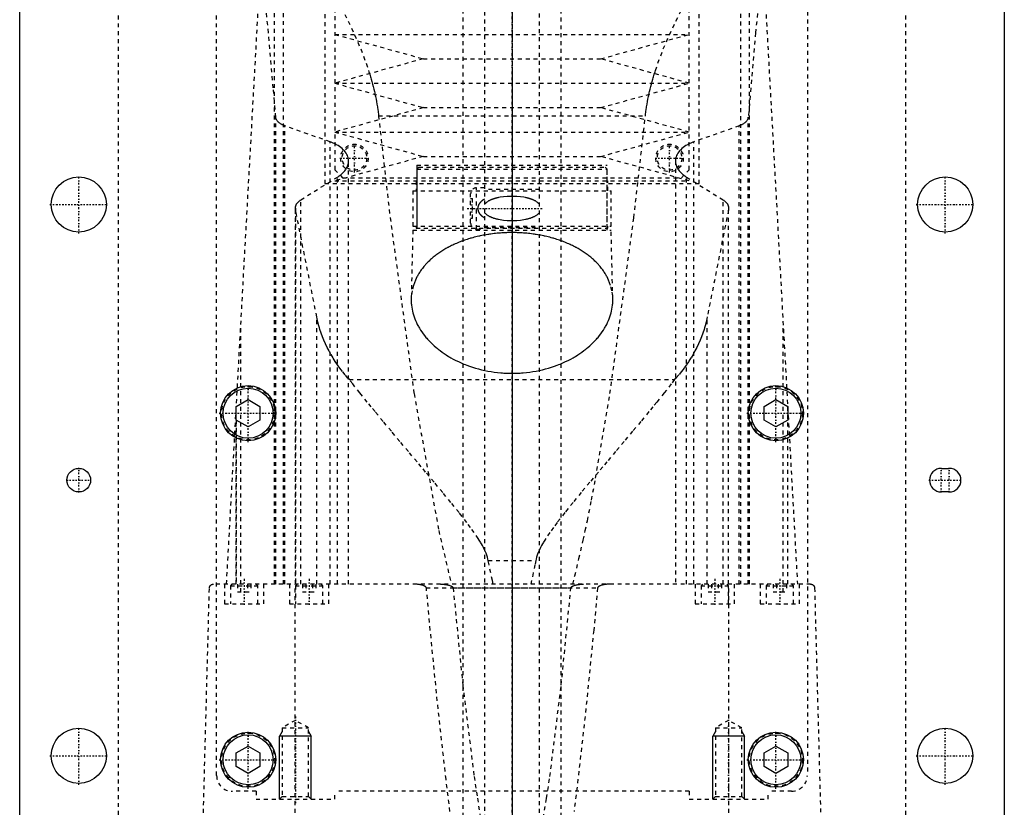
# Model space of a CAD drawing. Extents: x -125 to 125, y -136 to 719.
# Tile 5 of 12: x -125 to 125, y 60 to 260. Entities that reach past the tile are written whole.
import ezdxf

# ---------------------------------------------------------------- set-up
doc = ezdxf.new("R2010")
doc.units = 0
doc.linetypes.add('CENTER', pattern=[1.5, 0.45, -0.5, 0.05, -0.5])
doc.linetypes.add('DASHED', pattern=[2, 1, -1])
for name, color, linetype in [('AM_0', 7, 'CONTINUOUS'), ('AM_10', 7, 'CONTINUOUS'), ('AM_3', 7, 'DASHED'), ('AM_7', 7, 'CENTER')]:
    doc.layers.add(name, color=color, linetype=linetype)

msp = doc.modelspace()

# ---------------------------------------------------------------- linework, layer by layer
at = {"layer": 'AM_0', "color": 7, "linetype": 'CONTINUOUS'}
for p, q in [((-125, 53), (-125, 383)), ((125, 383), (125, 53)), ((-70, 161.73), (-67, 163.46)), ((-67, 163.46), (-64, 161.73)), ((64, 161.73), (67, 163.46)), ((67, 163.46), (70, 161.73)), ((-70, 158.27), (-70, 161.73)), ((-64, 161.73), (-64, 158.27)), ((64, 158.27), (64, 161.73)), ((70, 161.73), (70, 158.27)), ((-67, 156.54), (-70, 158.27)), ((-64, 158.27), (-67, 156.54)), ((67, 156.54), (64, 158.27)), ((70, 158.27), (67, 156.54)), ((109, 146), (111, 146)), ((111, 140), (109, 140)), ((-70, 73.73), (-67, 75.46)), ((-67, 75.46), (-64, 73.73)), ((64, 73.73), (67, 75.46)), ((67, 75.46), (70, 73.73)), ((-70, 70.27), (-70, 73.73)), ((-64, 73.73), (-64, 70.27)), ((64, 70.27), (64, 73.73)), ((70, 73.73), (70, 70.27)), ((-67, 68.54), (-70, 70.27)), ((-64, 70.27), (-67, 68.54)), ((67, 68.54), (64, 70.27)), ((70, 70.27), (67, 68.54))]:
    msp.add_line(p, q, dxfattribs=at)
for centre, radius in [((-110, 213), 7), ((110, 213), 7), ((-67, 160), 7), ((-67, 160), 6.35), ((67, 160), 7), ((67, 160), 6.35), ((-110, 143), 3), ((-110, 73), 7), ((110, 73), 7), ((-67, 72), 7), ((-67, 72), 6.35), ((67, 72), 7), ((67, 72), 6.35)]:
    msp.add_circle(centre, radius, dxfattribs=at)
for centre, start, end in [((109, 143), 90, 270), ((111, 143), 270, 90)]:
    msp.add_arc(centre, 3, start, end, dxfattribs=at)
at = {"layer": 'AM_10', "color": 7, "linetype": 'CONTINUOUS'}
for p, q in [((-58.32, 79.17), (-59, 78)), ((-51, 78), (-59, 78)), ((-59, 62), (-59, 78)), ((-51.68, 79.17), (-51, 78)), ((-51, 62), (-51, 78)), ((51.68, 79.17), (51, 78)), ((59, 78), (51, 78)), ((51, 62), (51, 78)), ((58.32, 79.17), (59, 78)), ((59, 62), (59, 78))]:
    msp.add_line(p, q, dxfattribs=at)
at = {"layer": 'AM_3', "color": 6, "linetype": 'DASHED'}
for p, q in [((-7, 680), (-7, -97.5)), ((7, -97.5), (7, 680)), ((-12.5, 664.5), (-12.5, -56.5)), ((12.5, -56.5), (12.5, 664.5)), ((-75, 68), (-75, 380)), ((75, 380), (75, 68)), ((-100, 363), (-100, 48)), ((100, 48), (100, 363)), ((-58, 116.6), (-58, 315.44)), ((58, 315.44), (58, 116.6)), ((-60.27, 116.6), (-60.27, 312.71)), ((60.27, 116.6), (60.27, 312.71)), ((-47.5, 311.3), (-47.5, 218.3)), ((47.5, 218.3), (47.5, 311.3)), ((-45, 308.8), (-45, 221.8)), ((45, 221.8), (45, 307.8)), ((-72.48, 116.6), (-61.98, 307.16)), ((61.98, 307.16), (72.48, 116.6)), ((-45, 256.2), (-22.5, 250)), ((-45, 256.2), (45, 256.2)), ((22.5, 250), (45, 256.2)), ((-22.5, 250), (-45, 243.8)), ((-22.5, 250), (22.5, 250)), ((45, 243.8), (22.5, 250)), ((-45, 243.8), (-22.5, 237.6)), ((-45, 243.8), (45, 243.8)), ((22.5, 237.6), (45, 243.8)), ((-22.5, 237.6), (-45, 231.4)), ((-22.5, 237.6), (22.5, 237.6)), ((45, 231.4), (22.5, 237.6)), ((-60, 116.6), (-60, 235.17)), ((-33.89, 235.56), (33.89, 235.56)), ((60, 116.6), (60, 235.17)), ((-57.68, 116.6), (-57.68, 232.98)), ((-46.13, 228.89), (-57.68, 232.98)), ((57.68, 232.98), (46.13, 228.89)), ((57.68, 116.6), (57.68, 232.98)), ((-45, 231.4), (-22.5, 225.2)), ((-45, 231.4), (45, 231.4)), ((22.5, 225.2), (45, 231.4)), ((-46.13, 116.6), (-46.13, 228.89)), ((46.13, 116.6), (46.13, 228.89)), ((-22.5, 225.2), (-45, 219)), ((-22.5, 225.2), (22.5, 225.2)), ((45, 219), (22.5, 225.2)), ((-41.5, 116.6), (-41.5, 224.06)), ((-24.18, 223), (-24.18, 207)), ((-24.18, 223), (24.17, 223)), ((-23.68, 222.5), (-24.18, 222)), ((-23.68, 222.5), (23.67, 222.5)), ((24.17, 222), (23.67, 222.5)), ((24.17, 207), (24.17, 223)), ((41.5, 224.06), (41.5, 116.6)), ((-45, 221.8), (-43, 219.8)), ((-24.18, 222), (-24.18, 206.5)), ((-24.18, 222), (24.17, 222)), ((24.17, 206.5), (24.17, 222)), ((43, 219.8), (45, 221.8)), ((-53.59, 214.2), (-44.32, 219.97)), ((-47.5, 218.3), (47.5, 218.3)), ((-45, 219), (45, 219)), ((-44.32, 116.6), (-44.32, 219.97)), ((-43, 219.8), (43, 219.8)), ((-24.35, 219), (-24.35, 216.5)), ((24.35, 216.5), (24.35, 219)), ((44.32, 116.6), (44.32, 219.97)), ((44.32, 219.97), (53.59, 214.2)), ((-25.15, 216.5), (-25.15, 207.5)), ((-25.15, 216.5), (25.15, 216.5)), ((-10.5, 212.9), (-10.5, 215.75)), ((-7, 217.25), (-9, 217.25)), ((-9, 206.75), (-9, 217.25)), ((7, 216.8), (-7, 216.8)), ((25.15, 207.5), (25.15, 216.5)), ((-53.59, 116.6), (-53.59, 214.2)), ((-10.5, 214.5), (-10, 214.5)), ((-10.5, 212.9), (-10, 212.9)), ((-10, 209.5), (-10, 214.5)), ((53.59, 116.6), (53.59, 214.2)), ((-55, 212.05), (-55, 116.6)), ((-54.96, 116.6), (-54.96, 211.64)), ((-49.57, 184.45), (-54.96, 211.64)), ((-10.5, 208.25), (-10.5, 211.1)), ((-10.5, 211.1), (-10, 211.1)), ((54.96, 211.64), (49.57, 184.45)), ((54.96, 116.6), (54.96, 211.64)), ((55, 116.6), (55, 212.05)), ((-25.15, 207.5), (25.15, 207.5)), ((-24.35, 207.5), (-24.35, 207)), ((-10.5, 209.5), (-10, 209.5)), ((24.35, 207), (24.35, 207.5)), ((-25.18, 206.5), (-25.59, 189.04)), ((-25.18, 206.5), (25.17, 206.5)), ((-24.35, 207), (24.35, 207)), ((-9, 206.75), (-7, 206.75)), ((-7, 207.2), (7, 207.2)), ((25.59, 189.04), (25.17, 206.5)), ((-49.57, 116.6), (-49.57, 184.45)), ((49.57, 116.6), (49.57, 184.45)), ((-68.87, 114.6), (-68.87, 182.23)), ((68.87, 114.6), (68.87, 182.23)), ((-41.3, 168.52), (41.3, 168.52)), ((-70, 116.6), (-70, 161.75)), ((-70, 116.6), (-70, 161.71)), ((70, 116.6), (70, 161.75)), ((70, 116.6), (70, 161.71)), ((-70, 158.27), (-70, 116.6)), ((70, 116.6), (70, 158.27)), ((-6.05, 122.62), (6.05, 122.62)), ((-79, 34.5), (-76.83, 115.63)), ((75.83, 116.6), (-75.83, 116.6)), ((-73, 116.6), (-73, 111.6)), ((-71.1, 116.6), (-71.5, 116.2)), ((-71.5, 116.2), (-71.5, 111.6)), ((-71.5, 116.2), (-64.5, 116.2)), ((-69.73, 116.6), (-69.73, 114.6)), ((-67.13, 116.6), (-67.13, 114.6)), ((-66.27, 116.6), (-66.27, 114.6)), ((-64.5, 116.2), (-64.9, 116.6)), ((-64.5, 111.6), (-64.5, 116.2)), ((-63, 111.6), (-63, 116.6)), ((-56.5, 116.6), (-56.5, 111.6)), ((-55.06, 34.5), (-55.06, 116.6)), ((-54.6, 116.6), (-55, 116.2)), ((-55, 116.2), (-55, 111.6)), ((-55, 116.2), (-48, 116.2)), ((-53.23, 116.6), (-53.23, 114.6)), ((-52.37, 116.6), (-52.37, 114.6)), ((-50.63, 116.6), (-50.63, 114.6)), ((-49.77, 116.6), (-49.77, 114.6)), ((-48, 116.2), (-48.4, 116.6)), ((-48, 111.6), (-48, 116.2)), ((-46.5, 111.6), (-46.5, 116.6)), ((-21.74, 115.63), (21.74, 115.63)), ((-14.95, 115.63), (14.95, 115.63)), ((46.5, 116.6), (46.5, 111.6)), ((48.4, 116.6), (48, 116.2)), ((48, 116.2), (48, 111.6)), ((48, 116.2), (55, 116.2)), ((49.77, 116.6), (49.77, 114.6)), ((50.63, 116.6), (50.63, 114.6)), ((52.37, 116.6), (52.37, 114.6)), ((53.23, 116.6), (53.23, 114.6)), ((55, 116.2), (54.6, 116.6)), ((55, 111.6), (55, 116.2)), ((55.06, 34.5), (55.06, 116.6)), ((56.5, 111.6), (56.5, 116.6)), ((63, 116.6), (63, 111.6)), ((64.9, 116.6), (64.5, 116.2)), ((64.5, 116.2), (64.5, 111.6)), ((64.5, 116.2), (71.5, 116.2)), ((66.27, 116.6), (66.27, 114.6)), ((67.13, 116.6), (67.13, 114.6)), ((69.73, 116.6), (69.73, 114.6)), ((71.5, 116.2), (71.1, 116.6)), ((71.5, 111.6), (71.5, 116.2)), ((73, 111.6), (73, 116.6)), ((76.83, 115.63), (79, 34.5)), ((-69.73, 114.6), (-66.27, 114.6)), ((-53.23, 114.6), (-49.77, 114.6)), ((49.77, 114.6), (53.23, 114.6)), ((66.27, 114.6), (69.73, 114.6)), ((-73, 111.6), (-63, 111.6)), ((-56.5, 111.6), (-46.5, 111.6)), ((46.5, 111.6), (56.5, 111.6)), ((63, 111.6), (73, 111.6)), ((-55, 82), (-58.32, 80.08)), ((-58.32, 80.08), (-58.32, 62.68)), ((-58.32, 80.08), (-51.68, 80.08)), ((-51.68, 80.08), (-55, 82)), ((-51.68, 62.68), (-51.68, 80.08)), ((55, 82), (51.68, 80.08)), ((51.68, 80.08), (51.68, 62.68)), ((51.68, 80.08), (58.32, 80.08)), ((58.32, 80.08), (55, 82)), ((58.32, 62.68), (58.32, 80.08)), ((-65, 64), (-71, 64)), ((-65, 64), (-65, 62)), ((-58.32, 62.68), (-59, 62)), ((-58.32, 62.68), (-51.68, 62.68)), ((-51, 62), (-51.68, 62.68)), ((45, 64), (-45, 64)), ((-45, 62), (-45, 64)), ((45, 64), (45, 62)), ((51.68, 62.68), (51, 62)), ((51.68, 62.68), (58.32, 62.68)), ((59, 62), (58.32, 62.68)), ((71, 64), (65, 64)), ((65, 62), (65, 64)), ((-65, 62), (-45, 62)), ((45, 62), (65, 62))]:
    msp.add_line(p, q, dxfattribs=at)
for points in [[(-60, 235.17, 0), (-60.6, 242.59, 0), (-61.84, 256.58, 0), (-63.09, 269.45, 0), (-63.73, 275.44, 0)], [(63.73, 275.44, 0), (63.09, 269.45, 0), (61.84, 256.58, 0), (60.6, 242.59, 0), (60, 235.17, 0)], [(-43.39, 263.06, 0), (-41.63, 259.6, 0), (-39.96, 256.08, 0), (-38.42, 252.5, 0), (-37.04, 248.86, 0), (-36.41, 247.01, 0), (-36.31, 246.71, 0), (-36.12, 246.09, 0), (-35.93, 245.46, 0), (-35.83, 245.15, 0), (-35.74, 244.84, 0), (-35.57, 244.21, 0), (-35.4, 243.59, 0), (-35.23, 242.96, 0), (-35.08, 242.33, 0), (-34.93, 241.69, 0), (-34.86, 241.37, 0), (-34.79, 241.06, 0), (-34.65, 240.42, 0), (-34.52, 239.78, 0), (-34.4, 239.13, 0), (-34.29, 238.49, 0), (-34.19, 237.84, 0), (-34.14, 237.52, 0), (-34.09, 237.19, 0), (-34, 236.54, 0), (-33.92, 235.89, 0), (-33.89, 235.56, 0)], [(33.89, 235.56, 0), (33.92, 235.89, 0), (34, 236.54, 0), (34.09, 237.19, 0), (34.14, 237.52, 0), (34.19, 237.84, 0), (34.29, 238.49, 0), (34.4, 239.13, 0), (34.52, 239.78, 0), (34.65, 240.42, 0), (34.79, 241.06, 0), (34.86, 241.37, 0), (34.93, 241.69, 0), (35.08, 242.33, 0), (35.23, 242.96, 0), (35.4, 243.59, 0), (35.57, 244.21, 0), (35.74, 244.84, 0), (35.83, 245.15, 0), (35.93, 245.46, 0), (36.12, 246.09, 0), (36.31, 246.71, 0), (36.41, 247.01, 0), (37.04, 248.86, 0), (38.42, 252.5, 0), (39.96, 256.08, 0), (41.63, 259.6, 0), (43.39, 263.06, 0)], [(-57.68, 232.98, 0), (-57.8, 233.03, 0), (-58.03, 233.12, 0), (-58.24, 233.21, 0), (-58.34, 233.26, 0), (-58.44, 233.31, 0), (-58.63, 233.41, 0), (-58.81, 233.52, 0), (-58.97, 233.63, 0), (-59.13, 233.75, 0), (-59.28, 233.88, 0), (-59.34, 233.94, 0), (-59.41, 234.01, 0), (-59.53, 234.14, 0), (-59.64, 234.27, 0), (-59.73, 234.41, 0), (-59.81, 234.55, 0), (-59.88, 234.69, 0), (-59.9, 234.76, 0), (-59.93, 234.83, 0), (-59.96, 234.97, 0), (-59.99, 235.1, 0), (-60, 235.17, 0)], [(-33.89, 235.56, 0), (-30.94, 209.64, 0), (-24.88, 164.98, 0), (-18.61, 130.2, 0), (-15.41, 116.6, 0)], [(15.41, 116.6, 0), (15.95, 118.69, 0), (17.01, 123.08, 0), (18.08, 127.76, 0), (18.61, 130.2, 0), (19.13, 132.71, 0), (20.19, 137.95, 0), (21.24, 143.47, 0), (24.88, 164.98, 0), (30.94, 209.64, 0), (33.89, 235.56, 0)], [(60, 235.17, 0), (59.99, 235.1, 0), (59.96, 234.97, 0), (59.93, 234.83, 0), (59.9, 234.76, 0), (59.88, 234.69, 0), (59.81, 234.55, 0), (59.73, 234.41, 0), (59.64, 234.27, 0), (59.53, 234.14, 0), (59.41, 234.01, 0), (59.34, 233.94, 0), (59.28, 233.88, 0), (59.13, 233.75, 0), (58.97, 233.63, 0), (58.81, 233.52, 0), (58.63, 233.41, 0), (58.44, 233.31, 0), (58.34, 233.26, 0), (58.24, 233.21, 0), (58.03, 233.12, 0), (57.8, 233.03, 0), (57.68, 232.98, 0)], [(-41.5, 224.06, 0), (-41.5, 224.21, 0), (-41.53, 224.51, 0), (-41.59, 224.82, 0), (-41.63, 224.97, 0), (-41.67, 225.13, 0), (-41.79, 225.44, 0), (-41.94, 225.74, 0), (-42.11, 226.05, 0), (-42.32, 226.35, 0), (-42.56, 226.64, 0), (-42.69, 226.78, 0), (-42.83, 226.92, 0), (-43.12, 227.2, 0), (-43.44, 227.46, 0), (-43.79, 227.72, 0), (-44.16, 227.96, 0), (-44.55, 228.18, 0), (-44.75, 228.29, 0), (-44.96, 228.4, 0), (-45.41, 228.6, 0), (-45.89, 228.8, 0), (-46.13, 228.89, 0)], [(46.13, 228.89, 0), (45.89, 228.8, 0), (45.41, 228.6, 0), (44.96, 228.4, 0), (44.75, 228.29, 0), (44.54, 228.18, 0), (44.16, 227.95, 0), (43.79, 227.72, 0), (43.44, 227.46, 0), (43.12, 227.2, 0), (42.83, 226.92, 0), (42.69, 226.78, 0), (42.56, 226.64, 0), (42.32, 226.35, 0), (42.11, 226.05, 0), (41.94, 225.74, 0), (41.79, 225.44, 0), (41.67, 225.13, 0), (41.63, 224.97, 0), (41.59, 224.82, 0), (41.53, 224.51, 0), (41.5, 224.21, 0), (41.5, 224.06, 0)], [(-44.32, 219.97, 0), (-44.17, 220.06, 0), (-43.88, 220.25, 0), (-43.61, 220.45, 0), (-43.48, 220.56, 0), (-43.35, 220.66, 0), (-43.1, 220.87, 0), (-42.88, 221.09, 0), (-42.66, 221.32, 0), (-42.47, 221.55, 0), (-42.29, 221.78, 0), (-42.21, 221.9, 0), (-42.13, 222.02, 0), (-41.99, 222.26, 0), (-41.86, 222.5, 0), (-41.76, 222.74, 0), (-41.67, 222.98, 0), (-41.6, 223.22, 0), (-41.58, 223.35, 0), (-41.55, 223.47, 0), (-41.52, 223.7, 0), (-41.5, 223.94, 0), (-41.5, 224.06, 0)], [(41.5, 224.06, 0), (41.5, 223.94, 0), (41.52, 223.7, 0), (41.55, 223.47, 0), (41.58, 223.34, 0), (41.6, 223.22, 0), (41.67, 222.98, 0), (41.76, 222.74, 0), (41.86, 222.5, 0), (41.99, 222.25, 0), (42.13, 222.01, 0), (42.21, 221.9, 0), (42.29, 221.78, 0), (42.47, 221.54, 0), (42.67, 221.31, 0), (42.88, 221.09, 0), (43.11, 220.87, 0), (43.35, 220.66, 0), (43.48, 220.55, 0), (43.61, 220.45, 0), (43.89, 220.25, 0), (44.17, 220.06, 0), (44.32, 219.97, 0)], [(7, 213, 0), (6.96, 213.06, 0), (6.87, 213.17, 0), (6.77, 213.27, 0), (6.72, 213.32, 0), (6.68, 213.36, 0), (6.58, 213.45, 0), (6.47, 213.54, 0), (6.37, 213.62, 0), (6.26, 213.69, 0), (6.15, 213.76, 0), (6.1, 213.8, 0), (6.04, 213.83, 0), (5.93, 213.9, 0), (5.81, 213.96, 0), (5.69, 214.02, 0), (5.57, 214.08, 0), (5.45, 214.14, 0), (5.39, 214.16, 0), (5.33, 214.19, 0), (5.2, 214.24, 0), (5.08, 214.29, 0), (5.02, 214.31, 0), (4.95, 214.34, 0), (4.82, 214.38, 0), (4.69, 214.43, 0), (4.63, 214.45, 0), (4.56, 214.47, 0), (4.43, 214.51, 0), (4.3, 214.55, 0), (4.16, 214.58, 0), (4.02, 214.62, 0), (3.89, 214.65, 0), (3.82, 214.67, 0), (3.75, 214.68, 0), (3.61, 214.71, 0), (3.47, 214.74, 0), (2.98, 214.83, 0), (2.12, 214.95, 0), (1.26, 215.02, 0), (0.42, 215.05, 0), (0, 215.06, 0), (-0.42, 215.05, 0), (-1.26, 215.02, 0), (-2.12, 214.95, 0), (-2.98, 214.83, 0), (-3.47, 214.74, 0), (-3.61, 214.71, 0), (-3.75, 214.68, 0), (-3.82, 214.67, 0), (-3.89, 214.65, 0), (-4.02, 214.62, 0), (-4.16, 214.58, 0), (-4.3, 214.55, 0), (-4.43, 214.51, 0), (-4.56, 214.47, 0), (-4.63, 214.45, 0), (-4.69, 214.43, 0), (-4.82, 214.38, 0), (-4.95, 214.34, 0), (-5.02, 214.31, 0), (-5.08, 214.29, 0), (-5.2, 214.24, 0), (-5.33, 214.19, 0), (-5.39, 214.16, 0), (-5.45, 214.14, 0), (-5.57, 214.08, 0), (-5.69, 214.02, 0), (-5.81, 213.96, 0), (-5.93, 213.9, 0), (-6.04, 213.83, 0), (-6.1, 213.8, 0), (-6.15, 213.76, 0), (-6.26, 213.69, 0), (-6.37, 213.62, 0), (-6.47, 213.54, 0), (-6.58, 213.45, 0), (-6.68, 213.36, 0), (-6.72, 213.32, 0), (-6.77, 213.27, 0), (-6.87, 213.17, 0), (-6.96, 213.06, 0), (-7, 213, 0)], [(-55, 212.05, 0), (-55, 212.11, 0), (-54.99, 212.24, 0), (-54.97, 212.36, 0), (-54.96, 212.43, 0), (-54.95, 212.49, 0), (-54.92, 212.62, 0), (-54.87, 212.75, 0), (-54.82, 212.87, 0), (-54.76, 213, 0), (-54.69, 213.13, 0), (-54.65, 213.19, 0), (-54.61, 213.25, 0), (-54.52, 213.37, 0), (-54.42, 213.49, 0), (-54.31, 213.61, 0), (-54.2, 213.72, 0), (-54.08, 213.84, 0), (-54.01, 213.89, 0), (-53.95, 213.94, 0), (-53.81, 214.05, 0), (-53.66, 214.15, 0), (-53.59, 214.2, 0)], [(-7, 214.35, 0), (-7.15, 214.26, 0), (-7.31, 214.16, 0), (-7.36, 214.12, 0), (-7.41, 214.09, 0), (-7.43, 214.07, 0), (-7.45, 214.06, 0), (-7.5, 214.02, 0), (-7.54, 213.99, 0), (-7.59, 213.96, 0), (-7.63, 213.92, 0), (-7.68, 213.88, 0), (-7.7, 213.87, 0), (-7.72, 213.85, 0), (-7.76, 213.81, 0), (-7.8, 213.77, 0), (-7.82, 213.76, 0), (-7.84, 213.74, 0), (-7.88, 213.7, 0), (-7.92, 213.66, 0), (-7.94, 213.64, 0), (-7.96, 213.62, 0), (-8, 213.58, 0), (-8.04, 213.54, 0), (-8.07, 213.5, 0), (-8.11, 213.46, 0), (-8.14, 213.42, 0), (-8.16, 213.4, 0), (-8.18, 213.38, 0), (-8.21, 213.33, 0), (-8.24, 213.29, 0), (-8.27, 213.25, 0), (-8.3, 213.2, 0), (-8.33, 213.16, 0), (-8.35, 213.13, 0), (-8.36, 213.11, 0), (-8.39, 213.06, 0), (-8.42, 213.01, 0), (-8.45, 212.96, 0), (-8.47, 212.91, 0), (-8.5, 212.86, 0), (-8.51, 212.83, 0), (-8.52, 212.8, 0), (-8.54, 212.75, 0), (-8.57, 212.7, 0), (-8.58, 212.64, 0), (-8.6, 212.59, 0), (-8.62, 212.53, 0), (-8.63, 212.5, 0), (-8.63, 212.48, 0), (-8.65, 212.42, 0), (-8.66, 212.36, 0), (-8.67, 212.31, 0), (-8.68, 212.25, 0), (-8.68, 212.19, 0), (-8.69, 212.17, 0), (-8.69, 212.14, 0), (-8.69, 212.08, 0), (-8.69, 212.03, 0), (-8.69, 212, 0), (-8.69, 211.97, 0), (-8.69, 211.92, 0), (-8.69, 211.86, 0), (-8.69, 211.83, 0), (-8.68, 211.81, 0), (-8.68, 211.75, 0), (-8.67, 211.69, 0), (-8.66, 211.64, 0), (-8.65, 211.58, 0), (-8.63, 211.52, 0), (-8.63, 211.5, 0), (-8.62, 211.47, 0), (-8.6, 211.41, 0), (-8.58, 211.36, 0), (-8.57, 211.3, 0), (-8.54, 211.25, 0), (-8.52, 211.2, 0), (-8.51, 211.17, 0), (-8.5, 211.14, 0), (-8.47, 211.09, 0), (-8.45, 211.04, 0), (-8.42, 210.99, 0), (-8.39, 210.94, 0), (-8.36, 210.89, 0), (-8.35, 210.87, 0), (-8.33, 210.84, 0), (-8.3, 210.8, 0), (-8.27, 210.75, 0), (-8.24, 210.71, 0), (-8.21, 210.67, 0), (-8.18, 210.62, 0), (-8.16, 210.6, 0), (-8.14, 210.58, 0), (-8.11, 210.54, 0), (-8.07, 210.5, 0), (-8.04, 210.46, 0), (-8, 210.42, 0), (-7.96, 210.38, 0), (-7.94, 210.36, 0), (-7.92, 210.34, 0), (-7.88, 210.3, 0), (-7.84, 210.26, 0), (-7.82, 210.24, 0), (-7.8, 210.23, 0), (-7.76, 210.19, 0), (-7.72, 210.15, 0), (-7.7, 210.13, 0), (-7.68, 210.12, 0), (-7.63, 210.08, 0), (-7.59, 210.04, 0), (-7.54, 210.01, 0), (-7.5, 209.98, 0), (-7.45, 209.94, 0), (-7.43, 209.93, 0), (-7.41, 209.91, 0), (-7.36, 209.88, 0), (-7.31, 209.84, 0), (-7.15, 209.74, 0), (-7, 209.65, 0)], [(53.59, 214.2, 0), (53.66, 214.15, 0), (53.81, 214.05, 0), (53.95, 213.94, 0), (54.01, 213.89, 0), (54.08, 213.84, 0), (54.2, 213.72, 0), (54.31, 213.61, 0), (54.42, 213.49, 0), (54.52, 213.37, 0), (54.61, 213.25, 0), (54.65, 213.19, 0), (54.69, 213.13, 0), (54.76, 213, 0), (54.82, 212.87, 0), (54.87, 212.75, 0), (54.92, 212.62, 0), (54.95, 212.49, 0), (54.96, 212.43, 0), (54.97, 212.36, 0), (54.99, 212.24, 0), (55, 212.11, 0), (55, 212.05, 0)], [(-54.96, 211.64, 0), (-54.97, 211.71, 0), (-54.99, 211.85, 0), (-55, 211.98, 0), (-55, 212.05, 0)], [(-7, 211, 0), (-6.96, 210.94, 0), (-6.87, 210.83, 0), (-6.77, 210.73, 0), (-6.72, 210.68, 0), (-6.68, 210.64, 0), (-6.58, 210.55, 0), (-6.47, 210.46, 0), (-6.37, 210.38, 0), (-6.26, 210.31, 0), (-6.15, 210.24, 0), (-6.1, 210.2, 0), (-6.04, 210.17, 0), (-5.93, 210.1, 0), (-5.81, 210.04, 0), (-5.69, 209.98, 0), (-5.57, 209.92, 0), (-5.45, 209.86, 0), (-5.39, 209.84, 0), (-5.33, 209.81, 0), (-5.2, 209.76, 0), (-5.08, 209.71, 0), (-5.02, 209.69, 0), (-4.95, 209.66, 0), (-4.82, 209.62, 0), (-4.69, 209.57, 0), (-4.63, 209.55, 0), (-4.56, 209.53, 0), (-4.43, 209.49, 0), (-4.3, 209.45, 0), (-4.16, 209.42, 0), (-4.02, 209.38, 0), (-3.89, 209.35, 0), (-3.82, 209.33, 0), (-3.75, 209.32, 0), (-3.61, 209.29, 0), (-3.47, 209.26, 0), (-2.98, 209.17, 0), (-2.12, 209.05, 0), (-1.26, 208.98, 0), (-0.42, 208.95, 0), (0, 208.94, 0), (0.42, 208.95, 0), (1.26, 208.98, 0), (2.12, 209.05, 0), (2.98, 209.17, 0), (3.47, 209.26, 0), (3.61, 209.29, 0), (3.75, 209.32, 0), (3.82, 209.33, 0), (3.89, 209.35, 0), (4.02, 209.38, 0), (4.16, 209.42, 0), (4.3, 209.45, 0), (4.43, 209.49, 0), (4.56, 209.53, 0), (4.63, 209.55, 0), (4.69, 209.57, 0), (4.82, 209.62, 0), (4.95, 209.66, 0), (5.02, 209.69, 0), (5.08, 209.71, 0), (5.2, 209.76, 0), (5.33, 209.81, 0), (5.39, 209.84, 0), (5.45, 209.86, 0), (5.57, 209.92, 0), (5.69, 209.98, 0), (5.81, 210.04, 0), (5.93, 210.1, 0), (6.04, 210.17, 0), (6.1, 210.2, 0), (6.15, 210.24, 0), (6.26, 210.31, 0), (6.37, 210.38, 0), (6.47, 210.46, 0), (6.58, 210.55, 0), (6.68, 210.64, 0), (6.72, 210.68, 0), (6.77, 210.73, 0), (6.87, 210.83, 0), (6.96, 210.94, 0), (7, 211, 0)], [(55, 212.05, 0), (55, 211.98, 0), (54.99, 211.85, 0), (54.97, 211.71, 0), (54.96, 211.64, 0)], [(0, 205.86, 0), (-0.2, 205.86, 0), (-0.59, 205.86, 0), (-0.98, 205.85, 0), (-1.18, 205.85, 0), (-1.37, 205.84, 0), (-1.77, 205.82, 0), (-2.17, 205.81, 0), (-2.56, 205.78, 0), (-2.96, 205.75, 0), (-3.36, 205.72, 0), (-3.56, 205.7, 0), (-3.76, 205.69, 0), (-4.15, 205.65, 0), (-4.55, 205.6, 0), (-4.95, 205.55, 0), (-5.34, 205.5, 0), (-5.74, 205.45, 0), (-5.93, 205.42, 0), (-6.13, 205.39, 0), (-6.52, 205.32, 0), (-6.91, 205.25, 0), (-7.1, 205.22, 0), (-7.3, 205.18, 0), (-7.68, 205.11, 0), (-8.07, 205.03, 0), (-8.26, 204.98, 0), (-8.45, 204.94, 0), (-8.83, 204.85, 0), (-9.21, 204.76, 0), (-9.58, 204.67, 0), (-9.95, 204.57, 0), (-10.32, 204.47, 0), (-10.5, 204.41, 0), (-10.68, 204.36, 0), (-11.04, 204.25, 0), (-11.4, 204.14, 0), (-11.75, 204.02, 0), (-12.1, 203.91, 0), (-12.44, 203.78, 0), (-12.61, 203.72, 0), (-12.78, 203.66, 0), (-13.12, 203.53, 0), (-13.45, 203.4, 0), (-13.78, 203.27, 0), (-14.1, 203.13, 0), (-14.42, 202.99, 0), (-14.58, 202.92, 0), (-14.73, 202.85, 0), (-15.04, 202.71, 0), (-15.35, 202.56, 0), (-15.64, 202.41, 0), (-15.94, 202.26, 0), (-16.22, 202.11, 0), (-16.36, 202.04, 0), (-16.5, 201.96, 0), (-16.78, 201.8, 0), (-17.05, 201.65, 0), (-17.32, 201.49, 0), (-17.58, 201.33, 0), (-17.83, 201.17, 0), (-17.96, 201.09, 0), (-18.09, 201, 0), (-18.34, 200.84, 0), (-18.59, 200.67, 0), (-18.71, 200.58, 0), (-18.83, 200.49, 0), (-19.08, 200.32, 0), (-19.31, 200.14, 0), (-19.43, 200.05, 0), (-19.55, 199.96, 0), (-19.78, 199.78, 0), (-20, 199.59, 0), (-20.23, 199.41, 0), (-20.44, 199.22, 0), (-20.66, 199.03, 0), (-20.76, 198.93, 0), (-20.87, 198.83, 0), (-21.07, 198.64, 0), (-21.28, 198.44, 0), (-21.47, 198.24, 0), (-21.67, 198.04, 0), (-21.85, 197.84, 0), (-21.95, 197.73, 0), (-22.04, 197.63, 0), (-22.22, 197.42, 0), (-22.39, 197.22, 0), (-22.56, 197.01, 0), (-22.73, 196.79, 0), (-22.89, 196.58, 0), (-22.97, 196.47, 0), (-23.05, 196.37, 0), (-23.2, 196.15, 0), (-23.35, 195.93, 0), (-23.49, 195.72, 0), (-23.63, 195.5, 0), (-23.76, 195.28, 0), (-23.83, 195.16, 0), (-23.89, 195.05, 0), (-24.01, 194.83, 0), (-24.13, 194.61, 0), (-24.51, 193.82, 0), (-24.79, 193.14, 0), (-25.03, 192.45, 0), (-25.37, 191.08, 0), (-25.56, 189.72, 0), (-25.59, 189.04, 0)], [(25.59, 189.04, 0), (25.56, 189.72, 0), (25.37, 191.08, 0), (25.03, 192.45, 0), (24.79, 193.14, 0), (24.51, 193.82, 0), (24.13, 194.61, 0), (24.01, 194.83, 0), (23.89, 195.05, 0), (23.83, 195.16, 0), (23.76, 195.28, 0), (23.63, 195.5, 0), (23.49, 195.72, 0), (23.35, 195.93, 0), (23.2, 196.15, 0), (23.05, 196.37, 0), (22.97, 196.47, 0), (22.89, 196.58, 0), (22.73, 196.79, 0), (22.56, 197.01, 0), (22.39, 197.22, 0), (22.22, 197.42, 0), (22.04, 197.63, 0), (21.95, 197.73, 0), (21.85, 197.84, 0), (21.67, 198.04, 0), (21.47, 198.24, 0), (21.28, 198.44, 0), (21.07, 198.64, 0), (20.87, 198.83, 0), (20.76, 198.93, 0), (20.66, 199.03, 0), (20.44, 199.22, 0), (20.23, 199.41, 0), (20, 199.59, 0), (19.78, 199.78, 0), (19.55, 199.96, 0), (19.43, 200.05, 0), (19.31, 200.14, 0), (19.08, 200.32, 0), (18.83, 200.49, 0), (18.71, 200.58, 0), (18.59, 200.67, 0), (18.34, 200.84, 0), (18.09, 201, 0), (17.96, 201.09, 0), (17.83, 201.17, 0), (17.58, 201.33, 0), (17.32, 201.49, 0), (17.05, 201.65, 0), (16.78, 201.8, 0), (16.5, 201.96, 0), (16.36, 202.04, 0), (16.22, 202.11, 0), (15.94, 202.26, 0), (15.64, 202.41, 0), (15.35, 202.56, 0), (15.04, 202.71, 0), (14.73, 202.85, 0), (14.58, 202.92, 0), (14.42, 202.99, 0), (14.1, 203.13, 0), (13.78, 203.27, 0), (13.45, 203.4, 0), (13.12, 203.53, 0), (12.78, 203.66, 0), (12.61, 203.72, 0), (12.44, 203.78, 0), (12.1, 203.91, 0), (11.75, 204.02, 0), (11.4, 204.14, 0), (11.04, 204.25, 0), (10.68, 204.36, 0), (10.5, 204.41, 0), (10.32, 204.47, 0), (9.95, 204.57, 0), (9.58, 204.67, 0), (9.21, 204.76, 0), (8.83, 204.85, 0), (8.45, 204.94, 0), (8.26, 204.98, 0), (8.07, 205.03, 0), (7.68, 205.11, 0), (7.3, 205.18, 0), (7.1, 205.22, 0), (6.91, 205.25, 0), (6.52, 205.32, 0), (6.13, 205.39, 0), (5.93, 205.42, 0), (5.74, 205.45, 0), (5.34, 205.5, 0), (4.95, 205.55, 0), (4.55, 205.6, 0), (4.15, 205.65, 0), (3.76, 205.69, 0), (3.56, 205.7, 0), (3.36, 205.72, 0), (2.96, 205.75, 0), (2.56, 205.78, 0), (2.17, 205.81, 0), (1.77, 205.82, 0), (1.37, 205.84, 0), (1.18, 205.85, 0), (0.98, 205.85, 0), (0.59, 205.86, 0), (0.2, 205.86, 0), (0, 205.86, 0)], [(-25.59, 189.04, 0), (-25.59, 188.81, 0), (-25.59, 188.35, 0), (-25.56, 187.87, 0), (-25.54, 187.64, 0), (-25.52, 187.4, 0), (-25.46, 186.92, 0), (-25.38, 186.43, 0), (-25.28, 185.95, 0), (-25.16, 185.46, 0), (-25.02, 184.97, 0), (-24.95, 184.73, 0), (-24.87, 184.49, 0), (-24.69, 184, 0), (-24.49, 183.51, 0), (-24.28, 183.02, 0), (-24.04, 182.54, 0), (-23.78, 182.06, 0), (-23.65, 181.82, 0), (-23.51, 181.58, 0), (-23.21, 181.1, 0), (-22.9, 180.63, 0), (-22.74, 180.4, 0), (-22.57, 180.17, 0), (-22.22, 179.71, 0), (-21.85, 179.25, 0), (-21.66, 179.03, 0), (-21.46, 178.8, 0), (-21.06, 178.36, 0), (-20.63, 177.93, 0), (-20.19, 177.51, 0), (-19.74, 177.09, 0), (-19.27, 176.68, 0), (-19.03, 176.48, 0), (-18.78, 176.28, 0), (-18.28, 175.9, 0), (-17.77, 175.52, 0), (-17.24, 175.15, 0), (-16.69, 174.79, 0), (-16.12, 174.44, 0), (-15.82, 174.26, 0), (-15.52, 174.09, 0), (-14.9, 173.75, 0), (-14.26, 173.41, 0), (-13.6, 173.09, 0), (-12.93, 172.79, 0), (-12.23, 172.49, 0), (-11.87, 172.35, 0), (-11.51, 172.21, 0), (-10.78, 171.95, 0), (-10.04, 171.7, 0), (-9.28, 171.46, 0), (-8.5, 171.25, 0), (-7.72, 171.05, 0), (-7.32, 170.96, 0), (-6.93, 170.87, 0), (-6.12, 170.71, 0), (-5.31, 170.57, 0), (-4.5, 170.45, 0), (-3.68, 170.35, 0), (-2.86, 170.27, 0), (-2.45, 170.24, 0), (-2.04, 170.21, 0), (-1.22, 170.17, 0), (-0.41, 170.15, 0), (0, 170.15, 0), (0.41, 170.15, 0), (1.22, 170.17, 0), (2.04, 170.21, 0), (2.45, 170.24, 0), (2.86, 170.27, 0), (3.68, 170.35, 0), (4.5, 170.45, 0), (5.31, 170.57, 0), (6.12, 170.71, 0), (6.93, 170.87, 0), (7.32, 170.96, 0), (7.72, 171.05, 0), (8.5, 171.25, 0), (9.28, 171.46, 0), (10.04, 171.7, 0), (10.78, 171.95, 0), (11.51, 172.21, 0), (11.87, 172.35, 0), (12.23, 172.49, 0), (12.93, 172.79, 0), (13.6, 173.09, 0), (14.26, 173.41, 0), (14.9, 173.75, 0), (15.52, 174.09, 0), (15.82, 174.26, 0), (16.12, 174.44, 0), (16.69, 174.79, 0), (17.24, 175.15, 0), (17.77, 175.52, 0), (18.28, 175.9, 0), (18.78, 176.28, 0), (19.03, 176.48, 0), (19.27, 176.68, 0), (19.74, 177.09, 0), (20.19, 177.51, 0), (20.63, 177.93, 0), (21.06, 178.36, 0), (21.46, 178.8, 0), (21.66, 179.03, 0), (21.85, 179.25, 0), (22.22, 179.71, 0), (22.57, 180.17, 0), (22.74, 180.4, 0), (22.9, 180.63, 0), (23.21, 181.1, 0), (23.51, 181.58, 0), (23.65, 181.82, 0), (23.78, 182.06, 0), (24.04, 182.54, 0), (24.28, 183.02, 0), (24.49, 183.51, 0), (24.69, 184, 0), (24.87, 184.49, 0), (24.95, 184.73, 0), (25.02, 184.97, 0), (25.16, 185.46, 0), (25.28, 185.95, 0), (25.38, 186.43, 0), (25.46, 186.92, 0), (25.52, 187.4, 0), (25.54, 187.64, 0), (25.56, 187.87, 0), (25.59, 188.35, 0), (25.59, 188.81, 0), (25.59, 189.04, 0)], [(-41.3, 168.52, 0), (-41.66, 168.93, 0), (-42.36, 169.75, 0), (-43.04, 170.59, 0), (-43.36, 171.01, 0), (-43.68, 171.44, 0), (-44.3, 172.3, 0), (-44.89, 173.16, 0), (-45.44, 174.04, 0), (-45.97, 174.92, 0), (-46.46, 175.81, 0), (-46.7, 176.26, 0), (-46.93, 176.7, 0), (-47.36, 177.6, 0), (-47.76, 178.51, 0), (-48.13, 179.42, 0), (-48.47, 180.33, 0), (-48.77, 181.24, 0), (-48.91, 181.7, 0), (-49.04, 182.16, 0), (-49.28, 183.08, 0), (-49.48, 184, 0), (-49.57, 184.45, 0)], [(49.57, 184.45, 0), (49.48, 184, 0), (49.28, 183.08, 0), (49.04, 182.16, 0), (48.91, 181.7, 0), (48.77, 181.24, 0), (48.47, 180.33, 0), (48.13, 179.42, 0), (47.76, 178.51, 0), (47.36, 177.6, 0), (46.93, 176.7, 0), (46.7, 176.26, 0), (46.46, 175.81, 0), (45.97, 174.92, 0), (45.44, 174.04, 0), (44.89, 173.16, 0), (44.3, 172.3, 0), (43.68, 171.44, 0), (43.36, 171.01, 0), (43.04, 170.59, 0), (42.36, 169.75, 0), (41.66, 168.93, 0), (41.3, 168.52, 0)], [(-6.05, 122.62, 0), (-6.11, 122.9, 0), (-6.25, 123.44, 0), (-6.41, 123.97, 0), (-6.5, 124.22, 0), (-6.6, 124.47, 0), (-6.81, 124.96, 0), (-7.03, 125.44, 0), (-7.26, 125.91, 0), (-7.51, 126.37, 0), (-7.76, 126.83, 0), (-7.89, 127.05, 0), (-8.03, 127.27, 0), (-8.3, 127.72, 0), (-8.57, 128.15, 0), (-9.59, 129.67, 0), (-10.51, 130.94, 0), (-11.45, 132.21, 0), (-13.43, 134.76, 0), (-15.49, 137.32, 0), (-17.6, 139.89, 0), (-19.76, 142.48, 0), (-21.93, 145.07, 0), (-23.03, 146.37, 0), (-24.12, 147.67, 0), (-26.31, 150.27, 0), (-28.48, 152.85, 0), (-30.63, 155.41, 0), (-32.72, 157.92, 0), (-34.77, 160.4, 0), (-35.76, 161.61, 0), (-36.74, 162.81, 0), (-38.64, 165.15, 0), (-40.44, 167.42, 0), (-41.3, 168.52, 0)], [(41.3, 168.52, 0), (40.44, 167.42, 0), (38.64, 165.15, 0), (36.74, 162.81, 0), (35.76, 161.61, 0), (34.77, 160.4, 0), (32.72, 157.92, 0), (30.63, 155.41, 0), (28.48, 152.85, 0), (26.31, 150.27, 0), (24.12, 147.67, 0), (23.03, 146.37, 0), (21.93, 145.07, 0), (19.76, 142.48, 0), (17.6, 139.89, 0), (15.49, 137.32, 0), (13.43, 134.76, 0), (11.45, 132.21, 0), (10.51, 130.94, 0), (9.59, 129.67, 0), (8.57, 128.15, 0), (8.3, 127.72, 0), (8.03, 127.27, 0), (7.89, 127.05, 0), (7.76, 126.83, 0), (7.51, 126.37, 0), (7.26, 125.91, 0), (7.03, 125.44, 0), (6.81, 124.96, 0), (6.6, 124.47, 0), (6.5, 124.22, 0), (6.41, 123.97, 0), (6.25, 123.44, 0), (6.11, 122.9, 0), (6.05, 122.62, 0)], [(-4.76, 116.6, 0), (-4.97, 117.5, 0), (-5.4, 119.43, 0), (-5.83, 121.51, 0), (-6.05, 122.62, 0)], [(6.05, 122.62, 0), (5.83, 121.51, 0), (5.4, 119.43, 0), (4.97, 117.5, 0), (4.76, 116.6, 0)], [(-76.83, 115.63, 0), (-76.83, 115.63, 0), (-76.83, 115.64, 0), (-76.83, 115.64, 0), (-76.83, 115.65, 0), (-76.83, 115.65, 0), (-76.83, 115.65, 0), (-76.83, 115.66, 0), (-76.83, 115.67, 0), (-76.83, 115.67, 0), (-76.83, 115.68, 0), (-76.83, 115.68, 0), (-76.83, 115.68, 0), (-76.83, 115.69, 0), (-76.83, 115.7, 0), (-76.82, 115.7, 0), (-76.82, 115.71, 0), (-76.82, 115.71, 0), (-76.82, 115.72, 0), (-76.82, 115.72, 0), (-76.82, 115.73, 0), (-76.82, 115.73, 0), (-76.82, 115.73, 0), (-76.82, 115.74, 0), (-76.82, 115.74, 0), (-76.82, 115.75, 0), (-76.82, 115.75, 0), (-76.82, 115.75, 0), (-76.82, 115.76, 0), (-76.82, 115.76, 0), (-76.82, 115.77, 0), (-76.81, 115.77, 0), (-76.81, 115.78, 0), (-76.81, 115.78, 0), (-76.81, 115.78, 0), (-76.81, 115.79, 0), (-76.81, 115.79, 0), (-76.81, 115.81, 0), (-76.8, 115.84, 0), (-76.8, 115.86, 0), (-76.79, 115.88, 0), (-76.79, 115.9, 0), (-76.78, 115.91, 0), (-76.77, 115.93, 0), (-76.77, 115.95, 0), (-76.76, 115.97, 0), (-76.75, 115.99, 0), (-76.74, 116.01, 0), (-76.74, 116.02, 0), (-76.73, 116.03, 0), (-76.73, 116.05, 0), (-76.72, 116.06, 0), (-76.71, 116.07, 0), (-76.71, 116.08, 0), (-76.7, 116.09, 0), (-76.69, 116.11, 0), (-76.69, 116.11, 0), (-76.68, 116.12, 0), (-76.68, 116.13, 0), (-76.67, 116.15, 0), (-76.64, 116.19, 0), (-76.59, 116.26, 0), (-76.53, 116.31, 0), (-76.48, 116.36, 0), (-76.42, 116.41, 0), (-76.39, 116.43, 0), (-76.36, 116.45, 0), (-76.3, 116.48, 0), (-76.24, 116.51, 0), (-76.17, 116.54, 0), (-76.11, 116.56, 0), (-76.05, 116.58, 0), (-76.02, 116.58, 0), (-75.99, 116.59, 0), (-75.92, 116.6, 0), (-75.86, 116.6, 0), (-75.83, 116.6, 0)], [(-21.74, 115.63, 0), (-21.74, 115.63, 0), (-21.74, 115.63, 0), (-21.74, 115.64, 0), (-21.74, 115.64, 0), (-21.74, 115.64, 0), (-21.74, 115.65, 0), (-21.74, 115.66, 0), (-21.75, 115.66, 0), (-21.75, 115.67, 0), (-21.75, 115.67, 0), (-21.75, 115.67, 0), (-21.75, 115.68, 0), (-21.75, 115.68, 0), (-21.75, 115.69, 0), (-21.75, 115.69, 0), (-21.76, 115.7, 0), (-21.76, 115.7, 0), (-21.76, 115.71, 0), (-21.76, 115.71, 0), (-21.76, 115.71, 0), (-21.76, 115.72, 0), (-21.77, 115.72, 0), (-21.77, 115.73, 0), (-21.77, 115.73, 0), (-21.77, 115.74, 0), (-21.77, 115.74, 0), (-21.77, 115.74, 0), (-21.78, 115.75, 0), (-21.78, 115.75, 0), (-21.78, 115.76, 0), (-21.78, 115.76, 0), (-21.79, 115.77, 0), (-21.79, 115.77, 0), (-21.79, 115.77, 0), (-21.79, 115.78, 0), (-21.8, 115.78, 0), (-21.81, 115.8, 0), (-21.83, 115.82, 0), (-21.85, 115.85, 0), (-21.87, 115.87, 0), (-21.88, 115.88, 0), (-21.89, 115.89, 0), (-21.92, 115.92, 0), (-21.94, 115.94, 0), (-21.97, 115.96, 0), (-22, 115.98, 0), (-22.02, 116, 0), (-22.04, 116.01, 0), (-22.05, 116.01, 0), (-22.08, 116.03, 0), (-22.11, 116.05, 0), (-22.12, 116.06, 0), (-22.14, 116.07, 0), (-22.17, 116.08, 0), (-22.2, 116.1, 0), (-22.21, 116.1, 0), (-22.23, 116.11, 0), (-22.26, 116.13, 0), (-22.28, 116.14, 0), (-22.38, 116.18, 0), (-22.56, 116.25, 0), (-22.74, 116.31, 0), (-22.93, 116.36, 0), (-23.12, 116.41, 0), (-23.22, 116.43, 0), (-23.32, 116.45, 0), (-23.51, 116.48, 0), (-23.71, 116.51, 0), (-23.91, 116.54, 0), (-24.11, 116.56, 0), (-24.3, 116.58, 0), (-24.4, 116.58, 0), (-24.5, 116.59, 0), (-24.69, 116.6, 0), (-24.88, 116.6, 0), (-24.97, 116.6, 0)], [(-15.75, 58.84, 0), (-16.75, 67.04, 0), (-18.76, 84.96, 0), (-20.75, 104.9, 0), (-21.74, 115.63, 0)], [(-18.15, 116.6, 0), (-18.05, 116.6, 0), (-17.87, 116.6, 0), (-17.68, 116.59, 0), (-17.58, 116.58, 0), (-17.49, 116.57, 0), (-17.29, 116.56, 0), (-17.1, 116.54, 0), (-16.9, 116.51, 0), (-16.71, 116.48, 0), (-16.51, 116.44, 0), (-16.41, 116.42, 0), (-16.32, 116.4, 0), (-16.13, 116.36, 0), (-15.94, 116.3, 0), (-15.76, 116.24, 0), (-15.59, 116.18, 0), (-15.49, 116.13, 0), (-15.46, 116.12, 0), (-15.43, 116.11, 0), (-15.41, 116.1, 0), (-15.4, 116.09, 0), (-15.37, 116.08, 0), (-15.34, 116.06, 0), (-15.33, 116.05, 0), (-15.31, 116.04, 0), (-15.28, 116.03, 0), (-15.26, 116.01, 0), (-15.24, 116, 0), (-15.23, 115.99, 0), (-15.2, 115.97, 0), (-15.17, 115.95, 0), (-15.15, 115.93, 0), (-15.12, 115.91, 0), (-15.1, 115.89, 0), (-15.09, 115.88, 0), (-15.07, 115.87, 0), (-15.05, 115.84, 0), (-15.03, 115.82, 0), (-15.01, 115.79, 0), (-15, 115.78, 0), (-15, 115.77, 0), (-15, 115.77, 0), (-14.99, 115.77, 0), (-14.99, 115.76, 0), (-14.99, 115.76, 0), (-14.99, 115.75, 0), (-14.98, 115.75, 0), (-14.98, 115.74, 0), (-14.98, 115.74, 0), (-14.98, 115.74, 0), (-14.98, 115.73, 0), (-14.97, 115.73, 0), (-14.97, 115.72, 0), (-14.97, 115.72, 0), (-14.97, 115.72, 0), (-14.97, 115.71, 0), (-14.97, 115.71, 0), (-14.96, 115.71, 0), (-14.96, 115.7, 0), (-14.96, 115.7, 0), (-14.96, 115.69, 0), (-14.96, 115.69, 0), (-14.96, 115.68, 0), (-14.96, 115.68, 0), (-14.95, 115.67, 0), (-14.95, 115.67, 0), (-14.95, 115.67, 0), (-14.95, 115.66, 0), (-14.95, 115.65, 0), (-14.95, 115.65, 0), (-14.95, 115.64, 0), (-14.95, 115.64, 0), (-14.95, 115.64, 0), (-14.95, 115.63, 0), (-14.95, 115.63, 0), (-14.95, 115.63, 0)], [(-14.95, 115.63, 0), (-12.5, 90.94, 0), (-9.62, 67.74, 0), (-8.79, 62.22, 0), (-7.96, 57.2, 0)], [(7.96, 57.2, 0), (8.79, 62.22, 0), (9.62, 67.74, 0), (12.5, 90.94, 0), (14.95, 115.63, 0)], [(14.95, 115.63, 0), (14.95, 115.63, 0), (14.95, 115.63, 0), (14.95, 115.64, 0), (14.95, 115.64, 0), (14.95, 115.64, 0), (14.95, 115.65, 0), (14.95, 115.65, 0), (14.95, 115.66, 0), (14.95, 115.67, 0), (14.95, 115.67, 0), (14.95, 115.67, 0), (14.96, 115.68, 0), (14.96, 115.68, 0), (14.96, 115.69, 0), (14.96, 115.69, 0), (14.96, 115.7, 0), (14.96, 115.7, 0), (14.96, 115.71, 0), (14.97, 115.71, 0), (14.97, 115.71, 0), (14.97, 115.72, 0), (14.97, 115.72, 0), (14.97, 115.72, 0), (14.97, 115.73, 0), (14.98, 115.73, 0), (14.98, 115.74, 0), (14.98, 115.74, 0), (14.98, 115.74, 0), (14.98, 115.75, 0), (14.99, 115.75, 0), (14.99, 115.76, 0), (14.99, 115.76, 0), (14.99, 115.77, 0), (15, 115.77, 0), (15, 115.77, 0), (15, 115.78, 0), (15.01, 115.79, 0), (15.03, 115.82, 0), (15.05, 115.84, 0), (15.07, 115.87, 0), (15.09, 115.88, 0), (15.1, 115.89, 0), (15.12, 115.91, 0), (15.15, 115.93, 0), (15.17, 115.95, 0), (15.2, 115.97, 0), (15.23, 115.99, 0), (15.24, 116, 0), (15.26, 116.01, 0), (15.28, 116.03, 0), (15.31, 116.04, 0), (15.33, 116.05, 0), (15.34, 116.06, 0), (15.37, 116.08, 0), (15.4, 116.09, 0), (15.41, 116.1, 0), (15.43, 116.11, 0), (15.46, 116.12, 0), (15.49, 116.13, 0), (15.59, 116.18, 0), (15.76, 116.24, 0), (15.94, 116.3, 0), (16.13, 116.36, 0), (16.32, 116.4, 0), (16.41, 116.42, 0), (16.51, 116.44, 0), (16.71, 116.48, 0), (16.9, 116.51, 0), (17.1, 116.54, 0), (17.29, 116.56, 0), (17.49, 116.57, 0), (17.58, 116.58, 0), (17.68, 116.59, 0), (17.87, 116.6, 0), (18.05, 116.6, 0), (18.15, 116.6, 0)], [(21.74, 115.63, 0), (20.75, 104.9, 0), (18.76, 84.96, 0), (16.75, 67.04, 0), (15.75, 58.84, 0)], [(24.97, 116.6, 0), (24.88, 116.6, 0), (24.69, 116.6, 0), (24.5, 116.59, 0), (24.4, 116.58, 0), (24.3, 116.58, 0), (24.11, 116.56, 0), (23.91, 116.54, 0), (23.71, 116.51, 0), (23.51, 116.48, 0), (23.32, 116.45, 0), (23.22, 116.43, 0), (23.12, 116.41, 0), (22.93, 116.36, 0), (22.74, 116.31, 0), (22.56, 116.25, 0), (22.38, 116.18, 0), (22.28, 116.14, 0), (22.26, 116.13, 0), (22.23, 116.11, 0), (22.21, 116.1, 0), (22.2, 116.1, 0), (22.17, 116.08, 0), (22.14, 116.07, 0), (22.12, 116.06, 0), (22.11, 116.05, 0), (22.08, 116.03, 0), (22.05, 116.01, 0), (22.04, 116.01, 0), (22.02, 116, 0), (22, 115.98, 0), (21.97, 115.96, 0), (21.94, 115.94, 0), (21.92, 115.92, 0), (21.89, 115.89, 0), (21.88, 115.88, 0), (21.87, 115.87, 0), (21.85, 115.85, 0), (21.83, 115.82, 0), (21.81, 115.8, 0), (21.8, 115.78, 0), (21.79, 115.78, 0), (21.79, 115.77, 0), (21.79, 115.77, 0), (21.79, 115.77, 0), (21.78, 115.76, 0), (21.78, 115.76, 0), (21.78, 115.75, 0), (21.78, 115.75, 0), (21.77, 115.74, 0), (21.77, 115.74, 0), (21.77, 115.74, 0), (21.77, 115.73, 0), (21.77, 115.73, 0), (21.77, 115.72, 0), (21.76, 115.72, 0), (21.76, 115.71, 0), (21.76, 115.71, 0), (21.76, 115.71, 0), (21.76, 115.7, 0), (21.76, 115.7, 0), (21.75, 115.69, 0), (21.75, 115.69, 0), (21.75, 115.68, 0), (21.75, 115.68, 0), (21.75, 115.67, 0), (21.75, 115.67, 0), (21.75, 115.67, 0), (21.75, 115.66, 0), (21.74, 115.66, 0), (21.74, 115.65, 0), (21.74, 115.64, 0), (21.74, 115.64, 0), (21.74, 115.64, 0), (21.74, 115.63, 0), (21.74, 115.63, 0), (21.74, 115.63, 0)], [(75.83, 116.6, 0), (75.86, 116.6, 0), (75.92, 116.6, 0), (75.99, 116.59, 0), (76.02, 116.58, 0), (76.05, 116.58, 0), (76.11, 116.56, 0), (76.17, 116.54, 0), (76.24, 116.51, 0), (76.3, 116.48, 0), (76.36, 116.45, 0), (76.39, 116.43, 0), (76.42, 116.41, 0), (76.48, 116.36, 0), (76.53, 116.31, 0), (76.59, 116.26, 0), (76.64, 116.19, 0), (76.67, 116.15, 0), (76.68, 116.13, 0), (76.68, 116.12, 0), (76.69, 116.11, 0), (76.69, 116.11, 0), (76.7, 116.09, 0), (76.71, 116.08, 0), (76.71, 116.07, 0), (76.72, 116.06, 0), (76.73, 116.05, 0), (76.73, 116.03, 0), (76.74, 116.02, 0), (76.74, 116.01, 0), (76.75, 115.99, 0), (76.76, 115.97, 0), (76.77, 115.95, 0), (76.77, 115.93, 0), (76.78, 115.91, 0), (76.79, 115.9, 0), (76.79, 115.88, 0), (76.8, 115.86, 0), (76.8, 115.84, 0), (76.81, 115.81, 0), (76.81, 115.79, 0), (76.81, 115.79, 0), (76.81, 115.78, 0), (76.81, 115.78, 0), (76.81, 115.78, 0), (76.81, 115.77, 0), (76.82, 115.77, 0), (76.82, 115.76, 0), (76.82, 115.76, 0), (76.82, 115.75, 0), (76.82, 115.75, 0), (76.82, 115.75, 0), (76.82, 115.74, 0), (76.82, 115.74, 0), (76.82, 115.73, 0), (76.82, 115.73, 0), (76.82, 115.73, 0), (76.82, 115.72, 0), (76.82, 115.72, 0), (76.82, 115.71, 0), (76.82, 115.71, 0), (76.82, 115.7, 0), (76.83, 115.7, 0), (76.83, 115.69, 0), (76.83, 115.68, 0), (76.83, 115.68, 0), (76.83, 115.68, 0), (76.83, 115.67, 0), (76.83, 115.67, 0), (76.83, 115.66, 0), (76.83, 115.65, 0), (76.83, 115.65, 0), (76.83, 115.65, 0), (76.83, 115.64, 0), (76.83, 115.64, 0), (76.83, 115.63, 0), (76.83, 115.63, 0)]]:
    msp.add_polyline3d(points, dxfattribs=at)
for centre, radius in [((-40, 224.8), 3.5), ((-40, 224.8), 3.1), ((40, 224.8), 3.5), ((40, 224.8), 3.1), ((-67, 160), 6.75), ((67, 160), 6.75), ((-67, 72), 6.75), ((67, 72), 6.75)]:
    msp.add_circle(centre, radius, dxfattribs=at)
for centre, radius, start, end in [((-9, 215.75), 1.5, 90, 180), ((-9, 208.25), 1.5, 180, 270), ((-71, 68), 4, 180, 270), ((71, 68), 4, 270, 0)]:
    msp.add_arc(centre, radius, start, end, dxfattribs=at)
at = {"layer": 'AM_7', "color": 4, "linetype": 'CENTER'}
for p, q in [((0, 718.88), (0, -136.38)), ((0, 447.19), (0, 195.56)), ((0, 422.43), (0, -18.4)), ((0, 247.5), (0, -82.5)), ((-40, 221.12), (-40, 228.47)), ((40, 221.12), (40, 228.47)), ((-43.68, 224.8), (-36.33, 224.8)), ((36.32, 224.8), (43.67, 224.8)), ((-110, 205.65), (-110, 220.35)), ((110, 205.65), (110, 220.35)), ((-117.35, 213), (-102.65, 213)), ((102.65, 213), (117.35, 213)), ((-11.38, 212), (7.87, 212)), ((-67, 152.65), (-67, 167.35)), ((67, 152.65), (67, 167.35)), ((-74.35, 160), (-59.65, 160)), ((59.65, 160), (74.35, 160)), ((-110, 139.85), (-110, 146.15)), ((109, 139.85), (109, 146.15)), ((111, 139.85), (111, 146.15)), ((-113.15, 143), (-106.85, 143)), ((105.85, 143), (114.15, 143)), ((-68, 117.9), (-68, 111.3)), ((-51.5, 117.9), (-51.5, 111.3)), ((51.5, 117.9), (51.5, 111.3)), ((68, 117.9), (68, 111.3)), ((-55, 83), (-55, 61)), ((55, 83), (55, 61)), ((-110, 65.65), (-110, 80.35)), ((110, 65.65), (110, 80.35)), ((-67, 64.65), (-67, 79.35)), ((67, 64.65), (67, 79.35)), ((-117.35, 73), (-102.65, 73)), ((102.65, 73), (117.35, 73)), ((-74.35, 72), (-59.65, 72)), ((59.65, 72), (74.35, 72))]:
    msp.add_line(p, q, dxfattribs=at)

doc.saveas('drawing.dxf')
